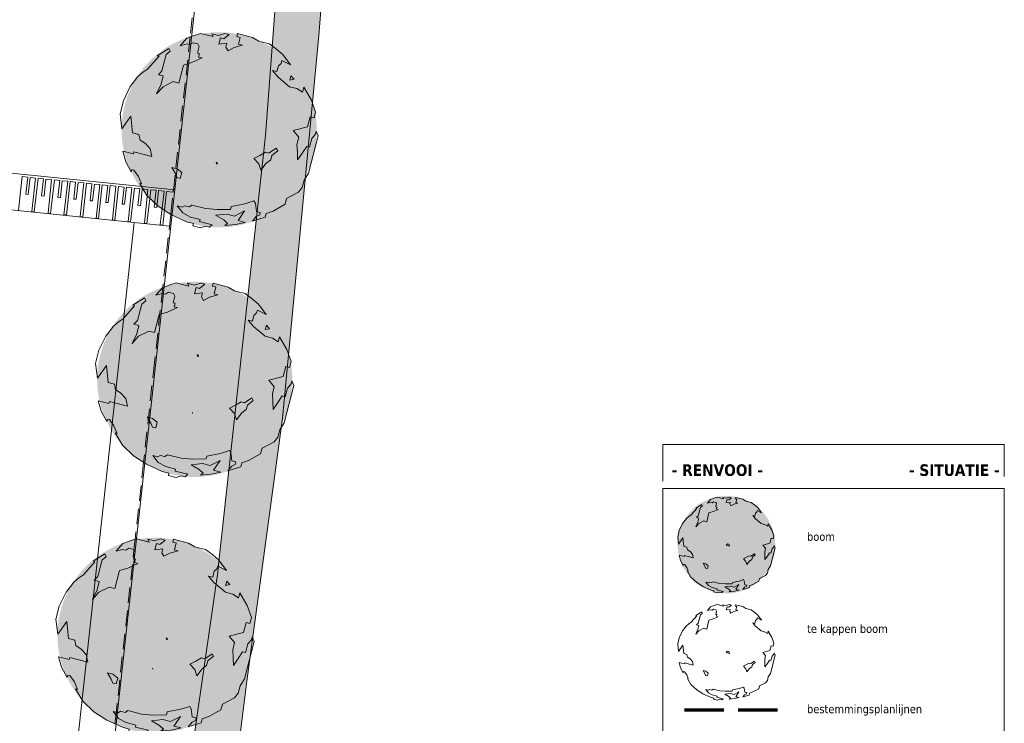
# Model space of a CAD drawing. Header units: millimetres. Extents: x -128777 to 62214, y -97338 to 68850.
# Tile 101 of 102: x 21861 to 62214, y -16119 to 12715. Entities that reach past the tile are written whole.
import ezdxf

# ---------------------------------------------------------------- set-up
doc = ezdxf.new("R2010")
doc.units = ezdxf.units.MM
doc.header["$LTSCALE"] = 200
for name, pattern in [('hekwerk', [14, 8, -3, 0, -3]), ('HIDDEN2', [4.7625, 3.175, -1.5875]), ('Kavellijn', [11, 8, -1.5, 0, -1.5])]:
    doc.linetypes.add(name, pattern=pattern)
for name, color, linetype, lineweight in [('A-ANNO-TEXT', 2, 'Continuous', 9), ('A-DETL', 1, 'Continuous', 25), ('A-DETL-LLIN', 3, 'Continuous', 13), ('A-DETL-MBND', 170, 'HIDDEN2', 13), ('A-FLOR-OTLN', 7, 'Continuous', 13), ('A-FLOR-PATT', 8, 'Continuous', 13), ('L-SITE', 6, 'Continuous', 13), ('S-COLS', 6, 'Continuous', 13), ('X--L$9--_RENVOOI', 6, 'Continuous', 13)]:
    doc.layers.add(name, color=color, linetype=linetype, lineweight=lineweight)
doc.layers.add('A-DETL-GENF', color=92, linetype='Continuous', lineweight=13, transparency=0.3)
doc.styles.add('Tahoma_1', font='tahoma.ttf', dxfattribs={"height": 342.777778})
doc.styles.add('Tahoma_2', font='tahoma.ttf', dxfattribs={"height": 476.080247})

# ---------------------------------------------------------------- blocks, each defined once
blk = doc.blocks.new('Stoeprand - Stoeprand-22783630-Situatie')
at = {"layer": 'A-DETL-MBND'}
for p, q in [((-18567, 23845), (-18367, 24238)), ((-21791, 17519), (-18567, 23845)), ((-23267, 14622), (-21820, 17462)), ((-21818, 17466), (-21791, 17519)), ((-25138, 10949), (-23267, 14622)), ((-26549, 8180), (-25138, 10949)), ((-27908, 5513), (-26549, 8180)), ((-31238, -1022), (-27909, 5512)), ((-34615, -7650), (-31238, -1022))]:
    blk.add_line(p, q, dxfattribs=at)
blk = doc.blocks.new('300_28_ISR_kolom_vierkant_hout - alu tussenprofiel 32x77-22911240-Situatie')
at = {"layer": 'S-COLS'}
for p, q in [((16, 38.5), (-16, 38.5)), ((-16, 38.5), (-16, -38.5)), ((16, -38.5), (16, 38.5)), ((-16, -38.5), (16, -38.5))]:
    blk.add_line(p, q, dxfattribs=at)
blk = doc.blocks.new('90_P_L_D_Boom - boom_d8000-V150-Situatie')
at = {"layer": 'A-DETL-GENF', "transparency": 33554560}
h = blk.add_hatch(color=256, dxfattribs=at)
h.paths.add_polyline_path([(-30, -4000), (195, -3994), (419, -3975), (640, -3943), (860, -3900), (1077, -3844), (1291, -3776), (1497, -3697), (1876, -230), (2142, 3357), (2098, 3387), (1875, 3516), (1705, 3604), (1501, 3696), (1291, 3776), (1077, 3844), (859, 3900), (640, 3943), (417, 3975), (192, 3994), (-30, 4000), (-254, 3994), (-479, 3975), (-700, 3943), (-920, 3900), (-1173, 3832), (-1352, 3775), (-1590, 3682), (-1766, 3604), (-1965, 3501), (-2158, 3387), (-2345, 3262), (-2524, 3127), (-2696, 2983), (-2859, 2828), (-3013, 2665), (-3158, 2494), (-3292, 2315), (-3417, 2128), (-3531, 1935), (-3635, 1734), (-3726, 1531), (-3806, 1321), (-3874, 1107), (-3930, 890), (-3974, 669), (-4005, 448), (-4024, 222), (-4030, 0), (-4022, -248), (-4005, -448), (-3974, -670), (-3930, -890), (-3874, -1107), (-3806, -1321), (-3726, -1531), (-3615, -1772), (-3531, -1935), (-3417, -2128), (-3267, -2348), (-3158, -2494), (-2989, -2691), (-2838, -2848), (-2665, -3009), (-2510, -3138), (-2317, -3281), (-2158, -3387), (-1965, -3501), (-1766, -3604), (-1561, -3696), (-1351, -3776), (-1138, -3844), (-920, -3900), (-663, -3949), (-477, -3975), (-252, -3994)], flags=0)
h.paths.add_polyline_path([(3513, -1853), (3574, -1736), (3665, -1531), (3745, -1321), (3813, -1107), (3870, -889), (3913, -670), (3945, -446), (3964, -224), (3970, 0), (3964, 224), (3945, 449), (3913, 670), (3870, 890), (3813, 1107), (3798, 1155), (3514, -1846)], flags=0)
h.paths.add_polyline_path([(-124, -1412), (-151, -1340), (-121, -1328), (-94, -1400)], flags=0)
for points in [[(1497, -3697), (1501, -3696), (1705, -3604), (1905, -3501), (2098, -3387), (2285, -3262), (2464, -3127), (2635, -2983), (2798, -2828), (2952, -2665), (3097, -2494), (3232, -2315), (3357, -2128), (3471, -1935), (3513, -1853), (3798, 1155), (3745, 1321), (3665, 1531), (3574, 1736), (3471, 1935), (3357, 2128), (3232, 2315), (3097, 2494), (2952, 2665), (2798, 2828), (2635, 2983), (2464, 3127), (2285, 3262), (2142, 3357), (1876, -230), (1498, -3683)], [(-124, -1412), (-94, -1400), (-121, -1328), (-151, -1340)]]:
    blk.add_hatch(color=256, dxfattribs=at).paths.add_polyline_path(points, flags=0)
at = {"layer": 'A-DETL-GENF'}
for p, q in [((-1621, 3446), (-1350, 3756)), ((-1350, 3756), (-1047, 3868)), ((-1047, 3868), (-793, 3951)), ((-793, 3951), (-275, 3818)), ((-275, 3818), (-328, 3937)), ((-328, 3937), (-51, 3866)), ((-51, 3866), (203, 3948)), ((28, 3761), (-39, 3503)), ((166, 3725), (28, 3761)), ((381, 3902), (166, 3725)), ((203, 3948), (381, 3902)), ((698, 3821), (729, 3940)), ((837, 3785), (698, 3821)), ((729, 3940), (1343, 3782)), ((765, 3508), (837, 3785)), ((1343, 3782), (1600, 3631)), ((-2571, 3035), (-2093, 3335)), ((-2093, 3335), (-2039, 3215)), ((-1347, 3523), (-1621, 3446)), ((-1228, 3492), (-1347, 3523)), ((-1104, 3566), (-1228, 3492)), ((-905, 3515), (-1104, 3566)), ((-918, 3138), (-847, 3415)), ((-847, 3415), (-905, 3515)), ((-39, 3503), (289, 3546)), ((289, 3546), (248, 3387)), ((248, 3387), (337, 3238)), ((337, 3238), (581, 3365)), ((581, 3365), (924, 3467)), ((924, 3467), (765, 3508)), ((1600, 3631), (1699, 3605)), ((1699, 3605), (2036, 3519)), ((2036, 3519), (2337, 3293)), ((2337, 3293), (2579, 3083)), ((-2968, 2479), (-2492, 3015)), ((-2492, 3015), (-2571, 3035)), ((-2199, 3087), (-2373, 2410)), ((-2039, 3215), (-2199, 3087)), ((-1144, 2752), (-732, 2942)), ((-835, 3117), (-918, 3138)), ((-871, 2978), (-835, 3117)), ((-732, 2942), (-871, 2978)), ((2538, 2840), (2507, 2721)), ((2897, 2663), (2538, 2840)), ((2579, 3083), (2897, 2663)), ((-3173, 2341), (-2968, 2479)), ((-1677, 1914), (-1487, 2651)), ((-1487, 2651), (-1144, 2752)), ((2336, 2385), (2158, 2431)), ((2158, 2431), (2384, 2161)), ((2397, 2623), (2336, 2385)), ((2507, 2721), (2397, 2623)), ((-3678, 1774), (-3362, 2179)), ((-3362, 2179), (-3173, 2341)), ((-2373, 2410), (-2518, 2257)), ((-2518, 2257), (-2320, 2206)), ((-2320, 2206), (-2406, 1870)), ((2384, 2161), (2856, 1765)), ((2863, 2038), (2909, 2217)), ((3042, 2077), (2863, 2038)), ((2909, 2217), (3042, 2077)), ((-3955, 1190), (-3678, 1774)), ((-2406, 1870), (-2593, 1474)), ((-2593, 1474), (-2328, 1765)), ((-2328, 1765), (-1914, 1975)), ((-1914, 1975), (-1677, 1914)), ((2856, 1765), (3153, 1689)), ((3153, 1689), (3390, 1543)), ((3390, 1543), (3441, 1741)), ((3441, 1741), (3751, 1218)), ((3751, 1218), (3920, 727)), ((-4092, 655), (-3955, 1190)), ((-4017, 44), (-4092, 655)), ((-3651, 563), (-4017, 44)), ((-3577, -132), (-3651, 563)), ((3700, 530), (3593, 114)), ((3859, 489), (3700, 530)), ((3920, 727), (3859, 489)), ((3593, 114), (3007, -31)), ((-3319, -199), (-3577, -132)), ((-3271, -422), (-3319, -199)), ((3007, -31), (3233, -300)), ((3233, -300), (3156, -598)), ((4027, -251), (3635, -1777)), ((3677, -710), (3769, -354)), ((3769, -354), (3919, -181)), ((3919, -181), (3949, -62)), ((3949, -62), (4027, -251)), ((-3054, -563), (-3271, -422)), ((-2857, -783), (-3054, -563)), ((-2790, -1099), (-2857, -783)), ((2008, -957), (2312, -760)), ((2312, -760), (2370, -860)), ((3156, -598), (3179, -920)), ((3382, -951), (3558, -680)), ((3558, -680), (3677, -710)), ((-3859, -1310), (-3980, -877)), ((-3980, -877), (-3544, -990)), ((-3544, -990), (-3523, -910)), ((-3523, -910), (-2790, -1099)), ((1397, -1180), (1641, -1053)), ((1598, -1401), (1397, -1180)), ((1641, -1053), (1869, -921)), ((1869, -921), (2008, -957)), ((2131, -1052), (2085, -1230)), ((2370, -860), (2131, -1052)), ((3179, -920), (3182, -1238)), ((3182, -1238), (3382, -951)), ((-3628, -1729), (-3859, -1310)), ((-1824, -1791), (-1971, -1542)), ((-1971, -1542), (-1753, -1598)), ((-1753, -1598), (-1561, -1754)), ((1680, -1654), (1598, -1401)), ((1900, -1373), (1680, -1654)), ((2085, -1230), (1900, -1373)), ((-3603, -1629), (-3628, -1729)), ((-3524, -1650), (-3603, -1629)), ((-3337, -1909), (-3524, -1650)), ((-3205, -2218), (-3337, -1909)), ((-1761, -1956), (-1824, -1791)), ((-1622, -1991), (-1761, -1956)), ((-1561, -1754), (-1622, -1991)), ((3635, -1777), (3454, -2069)), ((-2990, -2696), (-3284, -2197)), ((-3284, -2197), (-3205, -2218)), ((3378, -2366), (3221, -2562)), ((3454, -2069), (3378, -2366)), ((-2531, -3131), (-2990, -2696)), ((2733, -2816), (2672, -3054)), ((3221, -2562), (2733, -2816)), ((-2004, -3478), (-2531, -3131)), ((-1546, -3173), (-1744, -3122)), ((-1744, -3122), (-1522, -3411)), ((-1446, -3114), (-1546, -3173)), ((-1248, -3165), (-1446, -3114)), ((-1143, -3087), (-1248, -3165)), ((-588, -3229), (-1143, -3087)), ((470, -3142), (439, -3261)), ((1026, -3032), (470, -3142)), ((1398, -2916), (1026, -3032)), ((1456, -3016), (1398, -2916)), ((1499, -3344), (1456, -3016)), ((2672, -3054), (2179, -3329)), ((-1361, -3770), (-2004, -3478)), ((-1522, -3411), (-1206, -3577)), ((-1206, -3577), (-810, -3679)), ((-112, -3267), (-588, -3229)), ((-173, -3505), (284, -3454)), ((158, -3696), (-173, -3505)), ((439, -3261), (-112, -3267)), ((284, -3454), (601, -3535)), ((601, -3535), (1014, -3325)), ((1014, -3325), (744, -3720)), ((1332, -3745), (1487, -3552)), ((1859, -3585), (1332, -3745)), ((1487, -3552), (1632, -3484)), ((1657, -3385), (1499, -3344)), ((1632, -3484), (1657, -3385)), ((1900, -3426), (1859, -3585)), ((2179, -3329), (1900, -3426)), ((-1084, -3841), (-1361, -3770)), ((-1109, -3940), (-1084, -3841)), ((-792, -4022), (-1109, -3940)), ((-810, -3679), (-830, -3759)), ((-830, -3759), (-315, -3891)), ((-583, -3949), (-792, -4022)), ((-425, -3990), (-583, -3949)), ((-315, -3891), (-425, -3990)), ((311, -3841), (158, -3696)), ((206, -3920), (311, -3841)), ((638, -3883), (206, -3920)), ((1044, -3797), (638, -3883)), ((744, -3720), (1044, -3797))]:
    blk.add_line(p, q, dxfattribs=at)
blk = doc.blocks.new('90_P_L_D_Boom - boom_d4000-21766477-Renvooi - Situatie')
at = {"layer": 'A-DETL-GENF', "transparency": 33554560}
blk.add_hatch(color=256, dxfattribs=at).paths.add_polyline_path([(35232, -10800), (35389, -10793), (35545, -10775), (35699, -10744), (35850, -10702), (35998, -10647), (36140, -10582), (36277, -10505), (36408, -10418), (36531, -10320), (36646, -10214), (36753, -10098), (36850, -9975), (36937, -9845), (37014, -9708), (37080, -9565), (37134, -9418), (37177, -9266), (37208, -9112), (37226, -8956), (37232, -8800), (37226, -8643), (37208, -8487), (37177, -8333), (37134, -8181), (37080, -8034), (37014, -7892), (36937, -7755), (36850, -7624), (36753, -7501), (36646, -7385), (36531, -7279), (36408, -7181), (36277, -7094), (36140, -7018), (35998, -6952), (35832, -6892), (35699, -6855), (35545, -6824), (35389, -6806), (35232, -6800), (35075, -6806), (34919, -6824), (34765, -6855), (34614, -6897), (34467, -6952), (34324, -7018), (34187, -7094), (34057, -7181), (33933, -7279), (33818, -7385), (33711, -7501), (33614, -7624), (33527, -7755), (33450, -7892), (33384, -8034), (33330, -8181), (33287, -8333), (33257, -8487), (33238, -8643), (33232, -8800), (33238, -8956), (33257, -9112), (33287, -9266), (33330, -9418), (33384, -9565), (33450, -9708), (33527, -9845), (33614, -9975), (33711, -10098), (33818, -10214), (33933, -10320), (34057, -10418), (34187, -10505), (34324, -10582), (34467, -10647), (34614, -10702), (34765, -10744), (34919, -10775), (35075, -10793)], flags=0)
at = {"layer": 'A-DETL-GENF'}
for p, q in [((34732, -6894), (34857, -6854)), ((34857, -6854), (35112, -6919)), ((35222, -6896), (35347, -6855)), ((35347, -6855), (35435, -6878)), ((35591, -6918), (35606, -6859)), ((35606, -6859), (35908, -6937)), ((33982, -7304), (34218, -7157)), ((34244, -7216), (34166, -7279)), ((34218, -7157), (34244, -7216)), ((34450, -7102), (34583, -6950)), ((34585, -7064), (34450, -7102)), ((34583, -6950), (34732, -6894)), ((34643, -7079), (34585, -7064)), ((34705, -7043), (34643, -7079)), ((34802, -7068), (34705, -7043)), ((34796, -7254), (34831, -7117)), ((34836, -7264), (34796, -7254)), ((34831, -7117), (34802, -7068)), ((35112, -6919), (35086, -6861)), ((35086, -6861), (35222, -6896)), ((35261, -6947), (35228, -7074)), ((35228, -7074), (35390, -7053)), ((35329, -6965), (35261, -6947)), ((35435, -6878), (35329, -6965)), ((35390, -7053), (35370, -7131)), ((35370, -7131), (35413, -7205)), ((35413, -7205), (35533, -7142)), ((35533, -7142), (35702, -7092)), ((35659, -6935), (35591, -6918)), ((35624, -7072), (35659, -6935)), ((35702, -7092), (35624, -7072)), ((35908, -6937), (36034, -7011)), ((36034, -7011), (36083, -7024)), ((36083, -7024), (36249, -7066)), ((36249, -7066), (36397, -7177)), ((36397, -7177), (36516, -7281)), ((33593, -7726), (33687, -7646)), ((33687, -7646), (33787, -7578)), ((33787, -7578), (34021, -7314)), ((34021, -7314), (33982, -7304)), ((34080, -7612), (34009, -7687)), ((34166, -7279), (34080, -7612)), ((34423, -7856), (34516, -7494)), ((34516, -7494), (34685, -7443)), ((34685, -7443), (34887, -7350)), ((34819, -7332), (34836, -7264)), ((34887, -7350), (34819, -7332)), ((36396, -7624), (36309, -7602)), ((36309, -7602), (36420, -7734)), ((36427, -7507), (36396, -7624)), ((36481, -7459), (36427, -7507)), ((36496, -7400), (36481, -7459)), ((36672, -7487), (36496, -7400)), ((36516, -7281), (36672, -7487)), ((33302, -8212), (33438, -7925)), ((33438, -7925), (33593, -7726)), ((34064, -7878), (33972, -8072)), ((33972, -8072), (34102, -7929)), ((34009, -7687), (34106, -7712)), ((34106, -7712), (34064, -7878)), ((34102, -7929), (34306, -7826)), ((34306, -7826), (34423, -7856)), ((36420, -7734), (36652, -7929)), ((36652, -7929), (36799, -7967)), ((36799, -7967), (36915, -8038)), ((36915, -8038), (36940, -7941)), ((36940, -7941), (37092, -8198)), ((33234, -8475), (33302, -8212)), ((37092, -8198), (37176, -8440)), ((37176, -8440), (37146, -8557)), ((33271, -8776), (33234, -8475)), ((33451, -8520), (33271, -8776)), ((33488, -8863), (33451, -8520)), ((33615, -8895), (33488, -8863)), ((35216, -8819), (35282, -8763)), ((35352, -8854), (35216, -8819)), ((35282, -8763), (35331, -8776)), ((35331, -8776), (35352, -8854)), ((37015, -8741), (36726, -8812)), ((36726, -8812), (36838, -8945)), ((37068, -8537), (37015, -8741)), ((37146, -8557), (37068, -8537)), ((37175, -8886), (37190, -8828)), ((37190, -8828), (37228, -8921)), ((33349, -9442), (33290, -9229)), ((33290, -9229), (33504, -9284)), ((33504, -9284), (33514, -9245)), ((33514, -9245), (33875, -9338)), ((33638, -9005), (33615, -8895)), ((33745, -9074), (33638, -9005)), ((33842, -9182), (33745, -9074)), ((33875, -9338), (33842, -9182)), ((36055, -9315), (36167, -9251)), ((36167, -9251), (36235, -9268)), ((36235, -9268), (36384, -9171)), ((36413, -9220), (36296, -9315)), ((36384, -9171), (36413, -9220)), ((36838, -8945), (36800, -9091)), ((36800, -9091), (36811, -9250)), ((36811, -9250), (36813, -9406)), ((36813, -9406), (36911, -9265)), ((36911, -9265), (36998, -9132)), ((36998, -9132), (37056, -9147)), ((37228, -8921), (37035, -9672)), ((37056, -9147), (37101, -8971)), ((37101, -8971), (37175, -8886)), ((33463, -9648), (33349, -9442)), ((33475, -9599), (33463, -9648)), ((33514, -9609), (33475, -9599)), ((33606, -9737), (33514, -9609)), ((34350, -9679), (34278, -9556)), ((34278, -9556), (34385, -9584)), ((34381, -9759), (34350, -9679)), ((34385, -9584), (34480, -9660)), ((34480, -9660), (34450, -9777)), ((35935, -9378), (36055, -9315)), ((36033, -9486), (35935, -9378)), ((36074, -9611), (36033, -9486)), ((36182, -9473), (36074, -9611)), ((36273, -9403), (36182, -9473)), ((36296, -9315), (36273, -9403)), ((37035, -9672), (36946, -9815)), ((33671, -9888), (33606, -9737)), ((33777, -10123), (33632, -9878)), ((33632, -9878), (33671, -9888)), ((34450, -9777), (34381, -9759)), ((36832, -10058), (36592, -10183)), ((36909, -9961), (36832, -10058)), ((36946, -9815), (36909, -9961)), ((34002, -10337), (33777, -10123)), ((34261, -10508), (34002, -10337)), ((34487, -10358), (34390, -10333)), ((34390, -10333), (34498, -10476)), ((34536, -10329), (34487, -10358)), ((34498, -10476), (34654, -10557)), ((34634, -10354), (34536, -10329)), ((34685, -10316), (34634, -10354)), ((34958, -10386), (34685, -10316)), ((35192, -10405), (34958, -10386)), ((35463, -10402), (35192, -10405)), ((35478, -10343), (35463, -10402)), ((35752, -10289), (35478, -10343)), ((35543, -10536), (35746, -10433)), ((35746, -10433), (35613, -10627)), ((35935, -10232), (35752, -10289)), ((35964, -10281), (35935, -10232)), ((35985, -10442), (35964, -10281)), ((36063, -10462), (35985, -10442)), ((36050, -10511), (36063, -10462)), ((36182, -10483), (36162, -10561)), ((36319, -10435), (36182, -10483)), ((36562, -10300), (36319, -10435)), ((36592, -10183), (36562, -10300)), ((34578, -10652), (34261, -10508)), ((34714, -10687), (34578, -10652)), ((34654, -10557), (34849, -10607)), ((34702, -10736), (34714, -10687)), ((34858, -10776), (34702, -10736)), ((34849, -10607), (34839, -10646)), ((34839, -10646), (35093, -10712)), ((34961, -10740), (34858, -10776)), ((35038, -10760), (34961, -10740)), ((35093, -10712), (35038, -10760)), ((35162, -10522), (35387, -10496)), ((35325, -10616), (35162, -10522)), ((35400, -10687), (35325, -10616)), ((35349, -10726), (35400, -10687)), ((35561, -10708), (35349, -10726)), ((35387, -10496), (35543, -10536)), ((35761, -10665), (35561, -10708)), ((35613, -10627), (35761, -10665)), ((35903, -10639), (35979, -10545)), ((36162, -10561), (35903, -10639)), ((35979, -10545), (36050, -10511))]:
    blk.add_line(p, q, dxfattribs=at)
blk = doc.blocks.new('90_P_L_D_Boom_te_kappen - boom_d4000-23854923-Renvooi - Situatie')
at = {"layer": 'A-DETL-GENF'}
for p, q in [((34583, -11350), (34732, -11294)), ((34732, -11294), (34857, -11254)), ((34857, -11254), (35112, -11319)), ((35112, -11319), (35086, -11261)), ((35086, -11261), (35222, -11296)), ((35222, -11296), (35347, -11255)), ((35435, -11278), (35329, -11365)), ((35347, -11255), (35435, -11278)), ((35591, -11318), (35606, -11259)), ((35606, -11259), (35908, -11337)), ((33982, -11704), (34218, -11557)), ((34166, -11679), (34080, -12012)), ((34244, -11616), (34166, -11679)), ((34218, -11557), (34244, -11616)), ((34450, -11502), (34583, -11350)), ((34585, -11464), (34450, -11502)), ((34643, -11479), (34585, -11464)), ((34705, -11443), (34643, -11479)), ((34802, -11468), (34705, -11443)), ((34796, -11654), (34831, -11517)), ((34836, -11664), (34796, -11654)), ((34831, -11517), (34802, -11468)), ((34819, -11732), (34836, -11664)), ((35261, -11347), (35228, -11474)), ((35228, -11474), (35390, -11453)), ((35329, -11365), (35261, -11347)), ((35390, -11453), (35370, -11531)), ((35370, -11531), (35413, -11605)), ((35413, -11605), (35533, -11542)), ((35533, -11542), (35702, -11492)), ((35659, -11335), (35591, -11318)), ((35624, -11472), (35659, -11335)), ((35702, -11492), (35624, -11472)), ((35908, -11337), (36034, -11411)), ((36034, -11411), (36083, -11424)), ((36083, -11424), (36249, -11466)), ((36249, -11466), (36397, -11577)), ((36397, -11577), (36516, -11681)), ((36516, -11681), (36672, -11887)), ((33593, -12126), (33687, -12046)), ((33687, -12046), (33787, -11978)), ((33787, -11978), (34021, -11714)), ((34021, -11714), (33982, -11704)), ((34080, -12012), (34009, -12087)), ((34009, -12087), (34106, -12112)), ((34423, -12256), (34516, -11894)), ((34516, -11894), (34685, -11843)), ((34685, -11843), (34887, -11750)), ((34887, -11750), (34819, -11732)), ((36396, -12024), (36309, -12002)), ((36309, -12002), (36420, -12134)), ((36427, -11907), (36396, -12024)), ((36481, -11859), (36427, -11907)), ((36496, -11800), (36481, -11859)), ((36672, -11887), (36496, -11800)), ((33302, -12612), (33438, -12325)), ((33438, -12325), (33593, -12126)), ((34064, -12278), (33972, -12472)), ((33972, -12472), (34102, -12329)), ((34106, -12112), (34064, -12278)), ((34102, -12329), (34306, -12226)), ((34306, -12226), (34423, -12256)), ((36420, -12134), (36652, -12329)), ((36652, -12329), (36799, -12367)), ((36799, -12367), (36915, -12438)), ((36915, -12438), (36940, -12341)), ((36940, -12341), (37092, -12598)), ((33234, -12875), (33302, -12612)), ((33271, -13176), (33234, -12875)), ((37092, -12598), (37176, -12840)), ((37176, -12840), (37146, -12957)), ((33451, -12920), (33271, -13176)), ((33488, -13263), (33451, -12920)), ((33615, -13295), (33488, -13263)), ((33638, -13405), (33615, -13295)), ((35216, -13219), (35282, -13163)), ((35352, -13254), (35216, -13219)), ((35282, -13163), (35331, -13176)), ((35331, -13176), (35352, -13254)), ((37015, -13141), (36726, -13212)), ((36726, -13212), (36838, -13345)), ((37068, -12937), (37015, -13141)), ((37146, -12957), (37068, -12937)), ((37101, -13371), (37175, -13286)), ((37175, -13286), (37190, -13228)), ((37190, -13228), (37228, -13321)), ((33349, -13842), (33290, -13629)), ((33290, -13629), (33504, -13684)), ((33504, -13684), (33514, -13645)), ((33514, -13645), (33875, -13738)), ((33745, -13474), (33638, -13405)), ((33842, -13582), (33745, -13474)), ((33875, -13738), (33842, -13582)), ((35935, -13778), (36055, -13715)), ((36055, -13715), (36167, -13651)), ((36167, -13651), (36235, -13668)), ((36235, -13668), (36384, -13571)), ((36296, -13715), (36273, -13803)), ((36413, -13620), (36296, -13715)), ((36384, -13571), (36413, -13620)), ((36838, -13345), (36800, -13491)), ((36800, -13491), (36811, -13650)), ((36811, -13650), (36813, -13806)), ((36813, -13806), (36911, -13665)), ((36911, -13665), (36998, -13532)), ((36998, -13532), (37056, -13547)), ((37228, -13321), (37035, -14072)), ((37056, -13547), (37101, -13371)), ((33463, -14048), (33349, -13842)), ((33475, -13999), (33463, -14048)), ((33514, -14009), (33475, -13999)), ((33606, -14137), (33514, -14009)), ((34350, -14079), (34278, -13956)), ((34278, -13956), (34385, -13984)), ((34381, -14159), (34350, -14079)), ((34385, -13984), (34480, -14060)), ((34480, -14060), (34450, -14177)), ((36033, -13886), (35935, -13778)), ((36074, -14011), (36033, -13886)), ((36182, -13873), (36074, -14011)), ((36273, -13803), (36182, -13873)), ((37035, -14072), (36946, -14215)), ((33671, -14288), (33606, -14137)), ((33777, -14523), (33632, -14278)), ((33632, -14278), (33671, -14288)), ((34002, -14737), (33777, -14523)), ((34450, -14177), (34381, -14159)), ((36832, -14458), (36592, -14583)), ((36909, -14361), (36832, -14458)), ((36946, -14215), (36909, -14361)), ((34261, -14908), (34002, -14737)), ((34578, -15052), (34261, -14908)), ((34487, -14758), (34390, -14733)), ((34390, -14733), (34498, -14876)), ((34536, -14729), (34487, -14758)), ((34498, -14876), (34654, -14957)), ((34634, -14754), (34536, -14729)), ((34685, -14716), (34634, -14754)), ((34958, -14786), (34685, -14716)), ((35192, -14805), (34958, -14786)), ((35162, -14922), (35387, -14896)), ((35325, -15016), (35162, -14922)), ((35463, -14802), (35192, -14805)), ((35387, -14896), (35543, -14936)), ((35478, -14743), (35463, -14802)), ((35752, -14689), (35478, -14743)), ((35543, -14936), (35746, -14833)), ((35746, -14833), (35613, -15027)), ((35935, -14632), (35752, -14689)), ((35964, -14681), (35935, -14632)), ((35985, -14842), (35964, -14681)), ((35979, -14945), (36050, -14911)), ((36063, -14862), (35985, -14842)), ((36050, -14911), (36063, -14862)), ((36182, -14883), (36162, -14961)), ((36319, -14835), (36182, -14883)), ((36562, -14700), (36319, -14835)), ((36592, -14583), (36562, -14700)), ((34714, -15087), (34578, -15052)), ((34654, -14957), (34849, -15007)), ((34702, -15136), (34714, -15087)), ((34858, -15176), (34702, -15136)), ((34849, -15007), (34839, -15046)), ((34839, -15046), (35093, -15112)), ((34961, -15140), (34858, -15176)), ((35038, -15160), (34961, -15140)), ((35093, -15112), (35038, -15160)), ((35400, -15087), (35325, -15016)), ((35349, -15126), (35400, -15087)), ((35561, -15108), (35349, -15126)), ((35761, -15065), (35561, -15108)), ((35613, -15027), (35761, -15065)), ((35903, -15039), (35979, -14945)), ((36162, -14961), (35903, -15039))]:
    blk.add_line(p, q, dxfattribs=at)
blk = doc.blocks.new('cja_0_ti_renvooi')
at = {"layer": 'A-DETL-GENF'}
h = blk.add_hatch(dxfattribs=at)
h.set_pattern_fill('AR-HBONE', color=8, scale=2, style=0)
h.set_pattern_definition([(45, (-48214.08, 31262.47), (0, 287.3682), [609.6, -203.2]), (135, (-48070.4, 31406.16), (3e-14, 287.3682), [609.6, -203.2])])
h.paths.add_polyline_path([(3399, 11812), (3399, 12812), (899, 12812), (899, 11812)], flags=0)
for color, points in [(8, [(3399, 10200), (3399, 11200), (899, 11200), (899, 10200)]), (254, [(1499, 7376), (1499, 7976), (899, 7976), (899, 7376)]), (254, [(2699, 7376), (2699, 7976), (2099, 7976), (2099, 7376)]), (254, [(3399, 7376), (3899, 7376), (3899, 7976), (3299, 7976), (3299, 7376)])]:
    blk.add_hatch(color=color, dxfattribs=at).paths.add_polyline_path(points, flags=0)
h = blk.add_hatch(color=254, dxfattribs=at)
h.paths.add_polyline_path([(3299, 8588), (3399, 8588), (3399, 9588), (899, 9588), (899, 8588), (2699, 8588)], flags=0)
h.paths.add_polyline_path([(2433, 8599), (992, 8932), (1104, 9418), (2654, 9554), (3399, 9140), (2654, 8723)], flags=0)
h = blk.add_hatch(dxfattribs=at)
h.set_pattern_fill('FP_80', style=0, pattern_type=2)
h.set_pattern_definition([(0, (-34585.2, 32209.76), (0, 500), []), (90, (-34585.2, 32209.76), (-500, 3e-14), [])])
h.paths.add_polyline_path([(2433, 8599), (3399, 9140), (2654, 9554), (1104, 9418), (992, 8932), (2099, 8677)], flags=0)
h = blk.add_hatch(dxfattribs=at)
h.set_pattern_fill('FP_77', style=0, pattern_type=2)
h.set_pattern_definition([(45, (-34221.08, 29086.56), (-176.7767, 176.7767), []), (135, (-34221.08, 29086.56), (-176.7767, -176.7767), [])])
h.paths.add_polyline_path([(3399, 5524), (3399, 6524), (899, 6524), (899, 5524), (3299, 5524)], flags=0)
h = blk.add_hatch(dxfattribs=at)
h.set_pattern_fill('GRAVEL', color=8, scale=35, style=0)
h.set_pattern_definition([(228.01279, (-47574, 32151.474), (-7112, -8001), [119.603, -11840.669]), (184.96974, (-47654.008, 32062.574), (10667.999996, 889.00005), [205.242, -20318.917]), (132.51045, (-47858.48, 32044.794), (8890.000004, -9778.999997), [144.719, -14327.153]), (267.27369, (-48205.188, 31822.544), (889.000002, 17780), [186.902, -18503.253]), (292.83365, (-48214.078, 31635.854), (-4445, 10668), [183.272, -18143.933]), (357.27369, (-48142.958, 31466.944), (-17780, 889.000002), [186.902, -18503.253]), (37.69424, (-47956.268, 31458.054), (-11557, -8890), [247.168, -24469.59]), (72.25533, (-47760.688, 31609.184), (6223.000002, 19558), [233.352, -23101.84]), (121.429566, (-47689.568, 31831.434), (-7112, 11557), [187.535, -18565.941]), (175.23636, (-47787.36, 31991.454), (9779, -889), [214.1, -10490.878]), (222.39744, (-48000.718, 32009.234), (-10668, -9779), [276.877, -27410.87]), (138.81407, (-47325.08, 31813.65), (-6223, 5334), [94.502, -9355.698]), (171.469234, (-47396.198, 31875.884), (11557, -1777.999998), [179.789, -17799.124]), (225, (-47574, 31902.55), (-1e-13, -889), [125.723, -1131.513]), (203.1986, (-47636.23, 32009.23), (4445, 1778), [67.704, -6702.718]), (291.8014, (-47698.46, 31982.56), (-889, 2667), [95.748, -4691.664]), (30.96376, (-47662.9, 31893.66), (2667, 1778), [155.512, -5028.204]), (161.56505, (-47529.55, 31973.67), (1778, -889), [112.45, -2698.814]), (16.38954, (-48214.08, 31982.564), (8890, 2667), [157.531, -15595.589]), (70.34618, (-48062.95, 32027.014), (-3556, -9779), [132.16, -13083.775]), (293.1986, (-47529.55, 32151.47), (-1778, 4445), [135.408, -6635.014]), (343.61046, (-47476.21, 32027.014), (-8890, 2667), [157.531, -15595.589]), (339.44395, (-48214.08, 31431.38), (-4445, 1778), [151.912, -7443.707]), (294.77514, (-48071.84, 31378.044), (-4445.000005, 9779), [127.285, -12601.258]), (66.8014, (-47520.66, 31262.47), (1778, 4445), [135.408, -6635.014]), (17.35402, (-47467.32, 31386.934), (-11557, -3556), [149.024, -14753.332]), (69.44395, (-47956.27, 31262.47), (-1778, -4445), [75.956, -7519.663]), (101.30993, (-47574, 31262.47), (-889, 3556), [45.33, -4487.698]), (165.96376, (-47582.89, 31306.92), (2667, -889), [183.272, -3482.169]), (186.00901, (-47760.688, 31351.374), (8890, 889), [169.843, -16814.478]), (303.69007, (-47662.9, 31813.65), (-889, 1778), [128.213, -3077.122]), (353.15723, (-47591.778, 31706.974), (15113, -1778), [223.845, -22160.603]), (60.9454, (-47369.53, 31680.3), (-3556, -6223), [91.528, -9061.287]), (90, (-47325.1, 31760.3), (-889, 889), [53.34, -835.66]), (120.25644, (-47778.47, 31378.044), (3556, -6223), [123.503, -12226.879]), (48.01279, (-47840.7, 31484.724), (7112, 8001), [239.205, -11721.067]), (0, (-47680.7, 31662.5), (889, 889), [231.14, -657.86]), (325.30485, (-47449.54, 31662.524), (8890.000003, -6222.999995), [140.563, -13915.761]), (254.0546, (-47333.97, 31582.51), (-889, -3556), [129.44, -6342.578]), (207.645975, (-47369.528, 31458.054), (-16891, -8890), [210.751, -20864.363]), (175.42608, (-47556.218, 31360.264), (-11557, 889), [222.96, -22073.046])])
h.paths.add_polyline_path([(3399, 3912), (3399, 4912), (899, 4912), (899, 3912), (3299, 3912)], flags=0)
at = {"layer": 'A-FLOR-PATT'}
h = blk.add_hatch(dxfattribs=at)
h.set_pattern_fill('FP_78', color=46, style=0, pattern_type=2)
h.set_pattern_definition([(0, (-32621.08, 31262.47), (812.8, 203.2), [67.056, -542.544, 67.056, -542.544, -3251.2]), (0, (-32621.08, 31262.47), (812.8, 203.2), [-1219.2, 67.056, -1152.144, 67.056, -542.544, -1422.4]), (0, (-32621.08, 31262.47), (812.8, 203.2), [-3048, 67.056, -339.344, 67.056, -948.944]), (120, (-32316.28, 31364.07), (-582.3764, 602.30545), [67.056, -542.544, 67.056, -542.544, -3251.2]), (120, (-32316.28, 31364.07), (-582.3764, 602.30545), [-1219.2, 67.056, -1152.144, 67.056, -542.544, -1422.4]), (120, (-32316.28, 31364.07), (-582.3764, 602.30545), [-3048, 67.056, -339.344, 67.056, -948.944]), (240, (-32214.68, 31770.47), (-230.4236, -805.50545), [67.056, -542.544, 67.056, -542.544, -3251.2]), (240, (-32214.68, 31770.47), (-230.4236, -805.50545), [-1219.2, 67.056, -1152.144, 67.056, -542.544, -1422.4]), (240, (-32214.68, 31770.47), (-230.4236, -805.50545), [-3048, 67.056, -339.344, 67.056, -948.944])])
h.paths.add_polyline_path([(899, 2300), (3399, 2300), (3399, 3300), (899, 3300)], flags=0)
h = blk.add_hatch(dxfattribs=at)
h.set_pattern_fill('GRASS', color=90, scale=25, style=0)
h.set_pattern_definition([(90, (-48214.1, 31262.47), (-449.0128, 449.0128), [119.0625, -778.963]), (45, (-48214.1, 31262.5), (-449.013, 449.013), [119.0625, -515.9375]), (135, (-48214.1, 31262.5), (-449.013, -449.013), [119.0625, -515.9375])])
h.paths.add_polyline_path([(899, 688), (3399, 688), (3399, 1688), (899, 1688)], flags=0)
at = {"layer": 'A-DETL', "linetype": 'Kavellijn', "lineweight": 70}
blk.add_line((899, 15700), (4699, 15700), dxfattribs=at)
at = {"layer": 'A-DETL', "linetype": 'hekwerk', "lineweight": 70}
blk.add_line((899, 14200), (4699, 14200), dxfattribs=at)
at = {"layer": 'A-DETL-LLIN'}
for p, q in [((0, 26563), (14000, 26563)), ((0, 26563), (0, 25063)), ((14000, 26563), (14000, 25263)), ((0, 24763), (0, 0)), ((0, 24763), (14000, 24763)), ((14000, 24763), (14000, 0)), ((3399, 12812), (899, 12812)), ((899, 12812), (899, 11812)), ((3399, 11812), (3399, 12812)), ((899, 11812), (3399, 11812)), ((3399, 11200), (899, 11200)), ((899, 11200), (899, 10200)), ((3399, 10200), (3399, 11200)), ((899, 10200), (3399, 10200)), ((3399, 9588), (899, 9588)), ((899, 9588), (899, 8588)), ((3399, 8588), (3399, 9588)), ((899, 8588), (3399, 8588)), ((1499, 7976), (899, 7976)), ((899, 7976), (899, 7376)), ((1499, 7376), (1499, 7976)), ((2699, 7976), (2099, 7976)), ((2099, 7976), (2099, 7376)), ((2699, 7376), (2699, 7976)), ((3899, 7976), (3299, 7976)), ((3299, 7976), (3299, 7376)), ((3899, 7376), (3899, 7976)), ((899, 7376), (1499, 7376)), ((2099, 7376), (2699, 7376)), ((3299, 7376), (3899, 7376)), ((3399, 6524), (899, 6524)), ((899, 6524), (899, 5524)), ((3399, 5524), (3399, 6524)), ((899, 5524), (3399, 5524)), ((3399, 4912), (899, 4912)), ((899, 4912), (899, 3912)), ((3399, 3912), (3399, 4912)), ((899, 3912), (3399, 3912)), ((3399, 3300), (899, 3300)), ((899, 3300), (899, 2300)), ((3399, 2300), (3399, 3300)), ((899, 2300), (3399, 2300)), ((3399, 1688), (899, 1688)), ((899, 1688), (899, 688)), ((3399, 688), (3399, 1688)), ((899, 688), (3399, 688)), ((0, 0), (14000, 0))]:
    blk.add_line(p, q, dxfattribs=at)
at = {"layer": 'A-DETL-GENF'}
for name in ['90_P_L_D_Boom - boom_d4000-21766477-Renvooi - Situatie', '90_P_L_D_Boom_te_kappen - boom_d4000-23854923-Renvooi - Situatie']:
    blk.add_blockref(name, (-32621, 31262), dxfattribs=at)
at = {"layer": 'A-ANNO-TEXT', "color": 7, "lineweight": 13, "char_height": 476.08, "line_spacing_factor": 1.000232, "style": 'Tahoma_2'}
for s, insert, width, attachment_point in [('\\fTahoma|b1|i0|c0|p34|;- RENVOOI -', (370, 25757), 4908, 1), ('\\fTahoma|b1|i0|c0|p34|;- SITUATIE -', (13811, 25757), 4950, 3)]:
    blk.add_mtext(s, dxfattribs=dict(at, insert=insert, width=width, attachment_point=attachment_point))
at = {"layer": 'A-ANNO-TEXT', "color": 7, "attachment_point": 1, "line_spacing_factor": 1.000232, "style": 'Tahoma_1'}
for s, insert, char_height, width in [('boom', (5914, 22964), 342.8, 1399.62), ('te kappen boom', (5914, 19191), 342.78, 4056.32), ('bestemmingsplanlijnen', (5914, 15900), 342.78, 5706.5), ('hek bestaand aangevuld\\Pmet nieuwe', (5914, 14379), 342.78, 6078), ('klinkers', (5914, 12470), 342.8, 1887.77), ('parkeervakken, klinkers', (5914, 10872), 342.78, 5883.61), ('betontegels 300x300', (5914, 9123), 342.78, 5222.67), ('tegels 600x600 tbv\\Pglasbewassing', (5914, 7834), 342.78, 4760.45), ('graskeien', (5914, 6146), 342.8, 2384.55), ('grind', (5914, 4469), 342.8, 1270.03), ('teelaarde', (5914, 2942), 342.8, 2324.07), ('gras', (5914, 1358), 342.8, 1062.68)]:
    blk.add_mtext(s, dxfattribs=dict(at, insert=insert, char_height=char_height, width=width))

msp = doc.modelspace()

# ---------------------------------------------------------------- hatches: boundary and pattern name
at = {"layer": 'A-FLOR-PATT', "lineweight": 5}
h = msp.add_hatch(dxfattribs=at)
h.set_pattern_fill('ANGLE', color=256, scale=71, angle=265.348, style=0)
h.set_pattern_definition([(265.348, (0, 0), (494.301, -40.222), [360.68, -135.255]), (355.348, (0, 0), (40.222, 494.301), [360.68, -135.255])])
h.paths.add_polyline_path([(30063, -22886.9), (30315.1, -21060.6), (31182.3, -14331.9), (31306.6, -13404), (31250.5, -13621.2), (31174.4, -13855.8), (31102.3, -14044.6), (31010.6, -14249.4), (30907.6, -14448.7), (30793.6, -14642), (30668.9, -14828.5), (30534, -15007.7), (30389.2, -15179.2), (30235, -15342.2), (30072, -15496.3), (29900.5, -15641), (29721.2, -15775.9), (29534.7, -15900.5), (29341.4, -16014.5), (29142, -16117.5), (29077.7, -16146.3), (28318.3, -21383.7), (28425.7, -21431.8), (28625, -21534.8), (28849.8, -21669.9), (29033, -21794.7), (29184.1, -21908.4), (29355.5, -22053.2), (29518.5, -22207.4), (29672.6, -22370.4), (29817.3, -22541.9), (29952.2, -22721.2), (29980.6, -22763.6)], flags=0)
h.paths.add_polyline_path([(31401.5, -12710.2), (32601.8, -3826.3), (32533.2, -3959), (32419.2, -4152.2), (32294.5, -4338.8), (32159.6, -4518), (32014.8, -4689.4), (31860.6, -4852.5), (31697.6, -5006.6), (31526.1, -5151.3), (31346.8, -5286.2), (31160.3, -5410.8), (30967, -5524.8), (30767.6, -5627.8), (30562.8, -5719.4), (30435.2, -5768.1), (30027.3, -9492.7), (30072.8, -9531.2), (30235.8, -9685.3), (30389.9, -9848.4), (30534.7, -10019.8), (30669.6, -10199.1), (30794.2, -10385.7), (30908.2, -10579), (31011.1, -10778.3), (31102.7, -10983.1), (31182.7, -11192.8), (31250.8, -11406.5), (31306.8, -11623.8), (31350.6, -11843.9), (31381.9, -12066), (31400.7, -12289.6), (31407, -12513.9)], flags=0)
h.paths.add_polyline_path([(32884, -946.1), (33576.8, 6350.6), (33534.7, 6268.9), (33420.6, 6075.7), (33295.9, 5889.1), (33161, 5709.9), (33016.2, 5538.5), (32862.1, 5375.5), (32699, 5221.3), (32527.6, 5076.6), (32348.3, 4941.7), (32131.2, 4799.1), (31940.2, 4688.5), (31769.1, 4600.2), (31560.4, 4506.7), (31212.4, 1328.7), (31347.7, 1238.3), (31527, 1103.3), (31698.4, 958.5), (31861.4, 804.4), (32015.5, 641.3), (32160.3, 469.9), (32295.2, 290.6), (32419.8, 104), (32533.8, -89.3), (32636.7, -288.6), (32728.3, -493.4), (32808.3, -703.1), (32876.4, -916.8)], flags=0)
h.paths.add_polyline_path([(33862.5, 9359.2), (34119.1, 12060.8), (34801.7, 20450.3), (34763.1, 20399), (34618.3, 20227.6), (34464.1, 20064.6), (34301, 19910.5), (34119.1, 19757.8), (33950.3, 19630.9), (33763.7, 19506.2), (33570.5, 19392.3), (33371.1, 19289.3), (33166.3, 19197.7), (32956.7, 19117.7), (32844.2, 19081.9), (32599.8, 16849.6), (32206.8, 11561.4), (32349.2, 11466.2), (32528.4, 11331.3), (32699.8, 11186.5), (32862.8, 11032.3), (33017, 10869.3), (33161.7, 10697.8), (33296.6, 10518.5), (33421.2, 10331.9), (33535.2, 10138.7), (33638.1, 9939.3), (33729.8, 9734.5), (33809.7, 9524.9)], flags=0)
h.paths.add_polyline_path([(35155, 24793.3), (35614.8, 30444.6), (35531.1, 30373.9), (35351.8, 30239), (35165.2, 30114.4), (34971.9, 30000.4), (34772.6, 29897.4), (34567.8, 29805.8), (34358.1, 29725.8), (34119.1, 29651.2), (33927.1, 29601.7), (33825.9, 29581.6), (33588.3, 26384.1), (33764.7, 26280), (33951.2, 26155.3), (34130.5, 26020.4), (34301.9, 25875.6), (34464.9, 25721.5), (34619, 25558.4), (34763.8, 25386.9), (34898.6, 25207.7), (35023.3, 25021.1), (35137.2, 24827.8)], flags=0)

# ---------------------------------------------------------------- linework, layer by layer
at = {"layer": 'A-FLOR-OTLN'}
for p, q in [((35978.6, 34915.6), (34119.1, 12060.8)), ((29706.5, 19390.1), (25249.6, -21305.3)), ((31940.2, 7974.1), (32599.8, 16849.6)), ((34119.1, 12060.8), (32630.9, -3611)), ((30027.3, -9492.7), (31940.2, 7974.1)), ((28212.3, 5746.7), (19116.2, 6674.1)), ((21966.7, 6282.9), (21811.4, 4909.6)), ((22190.6, 6260.1), (21966.7, 6282.9)), ((22111.9, 5564.5), (22190.6, 6260.1)), ((22290, 6250), (22211.4, 5554.4)), ((22513.9, 6227.2), (22290, 6250)), ((22358.7, 4855.5), (22513.9, 6227.2)), ((22613.4, 6217), (22458.3, 4845.8)), ((22837.2, 6194.2), (22613.4, 6217)), ((22758.5, 5498.6), (22837.2, 6194.2)), ((22936.7, 6184), (22858, 5488.4)), ((23167.9, 6160.5), (22936.7, 6184)), ((23027.7, 4785.2), (23167.9, 6160.5)), ((23282.7, 6148.8), (23127.4, 4775.4)), ((23506.6, 6125.9), (23282.7, 6148.8)), ((23427.9, 5430.3), (23506.6, 6125.9)), ((23606.1, 6115.8), (23527.4, 5420.2)), ((23829.9, 6093), (23606.1, 6115.8)), ((23674.7, 4721.3), (23829.9, 6093)), ((23929.4, 6082.8), (23774.3, 4711.6)), ((24153.2, 6060), (23929.4, 6082.8)), ((24074.5, 5364.4), (24153.2, 6060)), ((24252.7, 6049.9), (24174, 5354.3)), ((24483.9, 6026.3), (24252.7, 6049.9)), ((24343.2, 4646.6), (24483.9, 6026.3)), ((24598.7, 6014.6), (24442.9, 4636.8)), ((24822.6, 5991.8), (24598.7, 6014.6)), ((24743.9, 5296.2), (24822.6, 5991.8)), ((24922.1, 5981.6), (24843.4, 5286)), ((25145.9, 5958.8), (24922.1, 5981.6)), ((24989.2, 4573.9), (25145.9, 5958.8)), ((25245.4, 5948.7), (25088.8, 4564.1)), ((25469.2, 5925.9), (25245.4, 5948.7)), ((25390.5, 5230.3), (25469.2, 5925.9)), ((25568.7, 5915.7), (25490, 5220.1)), ((25799.9, 5892.1), (25568.7, 5915.7)), ((25659.3, 4512.5), (25799.9, 5892.1)), ((25914.8, 5880.4), (25758.9, 4502.7)), ((26138.6, 5857.6), (25914.8, 5880.4)), ((26059.9, 5162), (26138.6, 5857.6)), ((26238.1, 5847.5), (26159.4, 5151.9)), ((26461.9, 5824.7), (26238.1, 5847.5)), ((26305.3, 4439.7), (26461.9, 5824.7)), ((26561.4, 5814.5), (26404.8, 4430)), ((26785.2, 5791.7), (26561.4, 5814.5)), ((26706.5, 5096.1), (26785.2, 5791.7)), ((26880.6, 5745), (26806, 5085.9)), ((26884.7, 5781.6), (26880.8, 5746.8)), ((27115.9, 5758), (26884.7, 5781.6)), ((26975.3, 4378.3), (27115.9, 5758)), ((27230.8, 5746.3), (27190.7, 5392.4)), ((27454.6, 5723.5), (27230.8, 5746.3)), ((27375.9, 5027.8), (27454.6, 5723.5)), ((27554.1, 5713.3), (27475.4, 5017.7)), ((27777.9, 5690.5), (27554.1, 5713.3)), ((27621.3, 4305.5), (27777.9, 5690.5)), ((27877.4, 5680.4), (27720.8, 4295.8)), ((28146.9, 5652.9), (27877.4, 5680.4)), ((28156, 5742.4), (28146.9, 5652.9)), ((22211.4, 5554.4), (22111.9, 5564.5)), ((22858, 5488.4), (22758.5, 5498.6)), ((23527.4, 5420.2), (23427.9, 5430.3)), ((24174, 5354.3), (24074.5, 5364.4)), ((24843.4, 5286), (24743.9, 5296.2)), ((27190.6, 5391.7), (27074.9, 4368.6)), ((27999.3, 4260.7), (19003.1, 5177.8)), ((22458.3, 4845.8), (22358.7, 4855.5)), ((25490, 5220.1), (25390.5, 5230.3)), ((26159.4, 5151.9), (26059.9, 5162)), ((26806, 5085.9), (26706.5, 5096.1)), ((27475.4, 5017.7), (27375.9, 5027.8)), ((23127.4, 4775.4), (23027.7, 4785.2)), ((23774.3, 4711.6), (23674.7, 4721.3)), ((24442.9, 4636.8), (24343.2, 4646.6)), ((25088.8, 4564.1), (24989.2, 4573.9)), ((25758.9, 4502.7), (25659.3, 4512.5)), ((26404.8, 4430), (26305.3, 4439.7)), ((26556.7, 4407.7), (25623.6, -4111.9)), ((27074.9, 4368.6), (26975.3, 4378.3)), ((27720.8, 4295.8), (27621.3, 4305.5)), ((32630.9, -3611), (31310.2, -13386)), ((25623.4, -4114), (23102.5, -27132.5)), ((29980.6, -9918.9), (30027, -9494.7)), ((28258.7, -21794.7), (29980.6, -9918.9)), ((31310.1, -13386.2), (31174.4, -14390.8)), ((31174.4, -14390.8), (30305.4, -21135.7))]:
    msp.add_line(p, q, dxfattribs=at)

# ---------------------------------------------------------------- block references
at = {"layer": 'A-DETL-GENF', "rotation": 359.9920000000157}
for p in [(30064.2, 8204.3), (29062.8, -2023.7), (27437.2, -12513.4)]:
    msp.add_blockref('90_P_L_D_Boom - boom_d8000-V150-Situatie', p, dxfattribs=at)
at = {"layer": 'L-SITE', "rotation": 200.7500000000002}
msp.add_blockref('Stoeprand - Stoeprand-22783630-Situatie', (0, 0), dxfattribs=at)
at = {"layer": 'S-COLS', "rotation": 200.7500000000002}
for p in [(29941.3, 6834.4), (29164.6, -1052.3), (27893, -12655.5)]:
    msp.add_blockref('300_28_ISR_kolom_vierkant_hout - alu tussenprofiel 32x77-22911240-Situatie', p, dxfattribs=at)
at = {"layer": 'X--L$9--_RENVOOI'}
msp.add_blockref('cja_0_ti_renvooi', (48214.1, -31262.5), dxfattribs=at)

doc.saveas('drawing.dxf')
